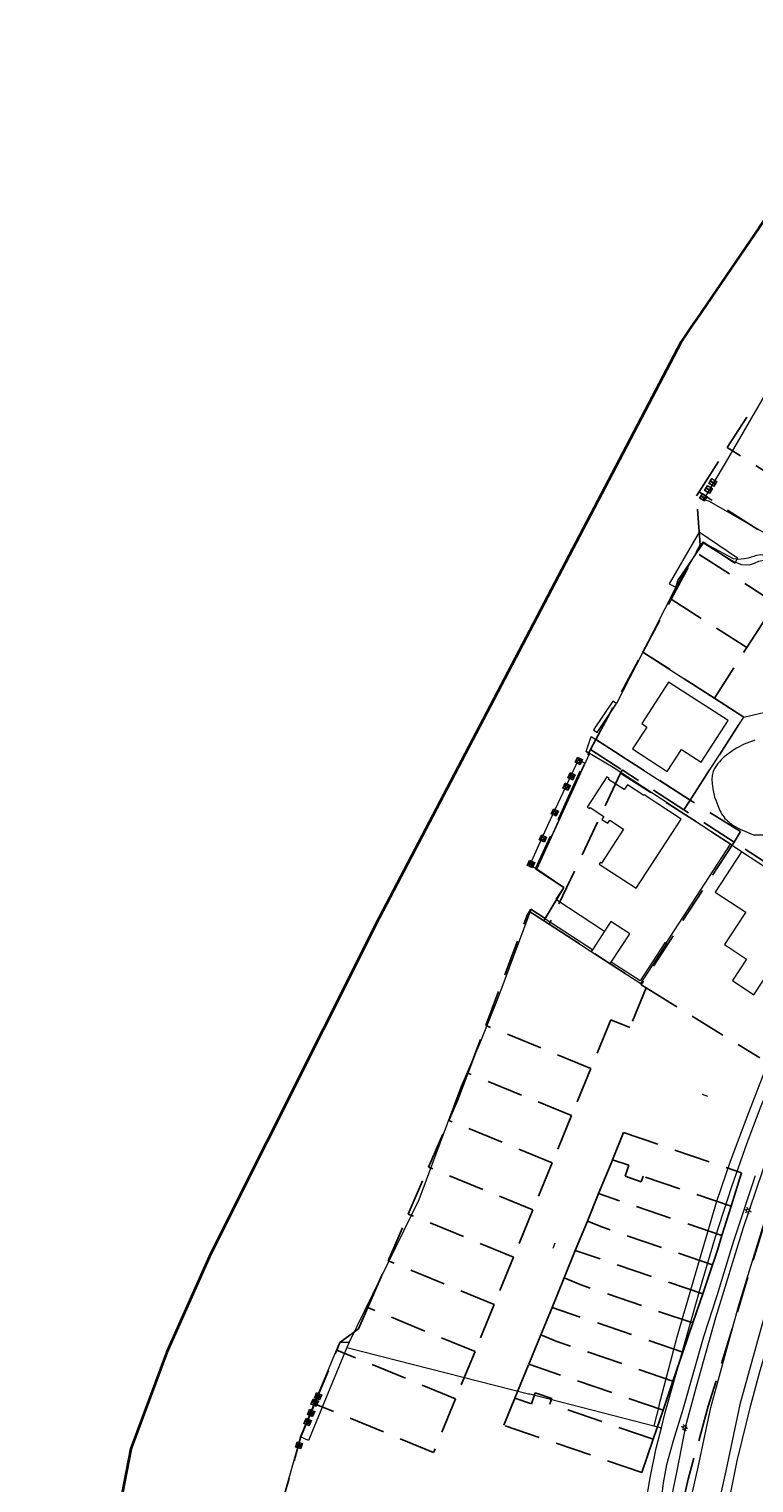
# Model space of a CAD drawing. Header units: metres. Extents: x 89872 to 94585, y 463299 to 469000.
# Tile 103 of 230: x 90567 to 90694, y 465045 to 465301. Entities that reach past the tile are written whole.
import ezdxf
from ezdxf.enums import TextEntityAlignment as Align

# ---------------------------------------------------------------- set-up
doc = ezdxf.new("R2010")
doc.units = ezdxf.units.M
doc.linetypes.add('HIDDEN', pattern=[9.525, 6.35, -3.175])
doc.layers.get('0').update_dxf_attribs({"linetype": 'CONTINUOUS'})
for name, color, linetype, lineweight in [('B-WE-GR-BEPLANTING_CULTUUR-G', 251, 'CONTINUOUS', 13), ('B-WE-IE-MEUBILAIR_WATERWEGMEUBILAIR_BOLDER-G', 251, 'CONTINUOUS', 13), ('B-WE-IE-MEUBILAIR_WATERWEGMEUBILAIR_MEERPAAL-S', 251, 'CONTINUOUS', 13), ('B-WE-IE-TERREINAFSCHEIDING-G', 251, 'CONTINUOUS', 13), ('B-WE-KL-ET_LS_OV_LICHTMAST-S', 251, 'CONTINUOUS', 13), ('B-WE-KW-KUNSTWERK-GV', 251, 'CONTINUOUS', 13), ('B-WE-KW-KUNSTWERK_STEIGER-G', 251, 'CONTINUOUS', 13), ('B-WE-OB-BESCHOEIING-G', 251, 'CONTINUOUS', 13), ('B-WE-OG-TOPOGRAFIE_BEBOUWING-GV', 251, 'CONTINUOUS', 13), ('B-WE-OG-TOPOGRAFIE_HUISNUMMER-T25', 251, 'CONTINUOUS', 13), ('B-WE-OG-TOPOGRAFIE_STRAATNAAM-T18', 251, 'CONTINUOUS', 13), ('B-WE-OG-TOPOGRAFIE_WATER-GV', 251, 'CONTINUOUS', 13), ('B-WE-VH-VERHARDING-GV', 251, 'CONTINUOUS', 13), ('G04', 7, 'gemeentegr', 35), ('K_BALUSTRADE_0', 251, 'CONTINUOUS', 13), ('Percelen', 10, 'HIDDEN', 25)]:
    doc.layers.add(name, color=color, linetype=linetype, lineweight=lineweight)
doc.styles.get("Standard").update_dxf_attribs({"font": 'isocp.shx'})
doc.linetypes.add('gemeentegr', pattern='A,1,-2.25,[1,RTW.shx,S=1.25,R=0,X=0,Y=0],-2.25', length=5.5)

# ---------------------------------------------------------------- blocks, each defined once
blk = doc.blocks.new('Q_LICHTMAST')
for points in [[(-0.26, 0.15), (-0.52, 0.3)], [(0, 0.3), (0, 0.6)], [(0.26, 0.15), (0.52, 0.3)], [(-0.26, -0.15), (-0.52, -0.3)], [(0, -0.3), (0, -0.6)], [(0.26, -0.15), (0.52, -0.3)]]:
    blk.add_lwpolyline(points)
blk.add_circle((0, 0), 0.3)
blk = doc.blocks.new('Q_BOLDER')
for points in [[(-0.5, 0.5), (0.5, 0.5), (0.5, -0.5), (-0.5, -0.5)], [(-0.27, -0.2), (0.27, -0.2), (0.27, -0.3), (-0.27, -0.3)]]:
    blk.add_lwpolyline(points, close=True)
for points in [[(-0.44, 0.46), (0.44, 0.46, -0.414214), (0.46, 0.44), (0.46, -0.44, -0.414214), (0.44, -0.46), (-0.44, -0.46, -0.414214), (-0.46, -0.44), (-0.46, 0.44), (-0.46, 0.44), (-0.46, 0.45), (-0.46, 0.45), (-0.46, 0.45), (-0.46, 0.45), (-0.46, 0.45), (-0.46, 0.45), (-0.46, 0.46), (-0.46, 0.46), (-0.46, 0.46), (-0.45, 0.46), (-0.45, 0.46), (-0.45, 0.46), (-0.45, 0.46), (-0.45, 0.46), (-0.45, 0.46), (-0.44, 0.46), (-0.44, 0.46)], [(-0.23, 0.27, 0.439965), (-0.26, 0.19)], [(-0.15, 0.29, 0.109301), (-0.23, 0.27)], [(0.22, 0.27, 0.148019), (0.13, 0.29)], [(0.25, 0.19, 0.326045), (0.22, 0.27)], [(-0.27, -0.16, 0.309814), (-0.17, -0.02)], [(0.16, -0.02, 0.22667), (0.27, -0.16)]]:
    blk.add_lwpolyline(points, format="xyb")
for points in [[(-0.17, 0.03), (-0.26, 0.19)], [(-0.17, -0.02), (-0.17, 0.03)], [(-0.15, 0.29), (0.13, 0.29)], [(0.16, 0.03), (0.25, 0.19)], [(0.16, -0.02), (0.16, 0.03)], [(-0.27, -0.16), (0.27, -0.16)]]:
    blk.add_lwpolyline(points)
blk = doc.blocks.new('Q_MEERPAAL')
for points in [[(-0.5, 0.5), (0.5, 0.5), (0.5, -0.5), (-0.5, -0.5)], [(-0.08, 0.32), (0.07, 0.32), (0.07, 0.17), (-0.08, 0.17)]]:
    blk.add_lwpolyline(points, close=True)
blk.add_lwpolyline([(-0.44, 0.46), (0.44, 0.46, -0.414214), (0.46, 0.44), (0.46, -0.44, -0.414214), (0.44, -0.46), (-0.44, -0.46, -0.414214), (-0.46, -0.44), (-0.46, 0.44), (-0.46, 0.44), (-0.46, 0.45), (-0.46, 0.45), (-0.46, 0.45), (-0.46, 0.45), (-0.46, 0.45), (-0.46, 0.45), (-0.46, 0.46), (-0.46, 0.46), (-0.46, 0.46), (-0.45, 0.46), (-0.45, 0.46), (-0.45, 0.46), (-0.45, 0.46), (-0.45, 0.46), (-0.45, 0.46), (-0.44, 0.46), (-0.44, 0.46)], format="xyb")
for points in [[(-0.08, 0.12), (-0.14, -0.31)], [(-0.08, 0.12), (0.07, 0.12)], [(0.07, 0.12), (0.12, -0.31)], [(-0.14, -0.31), (0.12, -0.31)]]:
    blk.add_lwpolyline(points)

msp = doc.modelspace()

# ---------------------------------------------------------------- linework, layer by layer
at = {"layer": 'B-WE-GR-BEPLANTING_CULTUUR-G'}
for p, q in [((90680.33, 465202.77), (90674.52, 465191.38)), ((90676.47, 465055.24), (90677.78, 465054.9))]:
    msp.add_line(p, q, dxfattribs=at)
for points in [[(90677.41, 465058.86), (90680.54, 465070.9), (90683.79, 465081.95), (90687.54, 465094.74), (90689.96, 465101.79), (90692.86, 465109.62), (90695.86, 465117.32), (90699.6, 465124.78), (90700.37, 465126.31), (90703.87, 465132.57), (90707.1, 465137.69), (90708.3, 465139.33)], [(90622.49, 465069.02), (90654.43, 465060.88), (90654.67, 465060.83), (90676.47, 465055.24)], [(90614.32, 465053.27), (90610.57, 465039.98), (90606.78, 465015.62)]]:
    msp.add_lwpolyline(points, dxfattribs=at)
at = {"layer": 'B-WE-IE-TERREINAFSCHEIDING-G'}
for p, q in [((90674.52, 465191.38), (90692.26, 465179.94)), ((90622.88, 465069.96), (90622.49, 465069.02)), ((90677.41, 465058.86), (90676.47, 465055.24))]:
    msp.add_line(p, q, dxfattribs=at)
for points in [[(90657.29, 465144.41), (90657.11, 465144.12), (90665.46, 465138.7)], [(90668.78, 465136.54), (90674.16, 465133.05), (90678.7, 465140.04), (90678.56, 465140.14)], [(90678.56, 465140.14), (90678.41, 465140.23), (90674.06, 465133.52), (90668.97, 465136.83)], [(90622.49, 465069.02), (90619.26, 465061.2), (90615.71, 465052.66), (90614.32, 465053.27)]]:
    msp.add_lwpolyline(points, dxfattribs=at)
at = {"layer": 'B-WE-KW-KUNSTWERK-GV'}
msp.add_line((90665.82, 465177.68), (90666.49, 465177.24), dxfattribs=at)
at = {"layer": 'B-WE-KW-KUNSTWERK_STEIGER-G'}
for p, q in [((90684.42, 465212.46), (90682.13, 465208.54)), ((90686.28, 465210.02), (90687.9, 465208.92)), ((90680.33, 465202.77), (90683.39, 465207.88)), ((90690.79, 465207.22), (90691.08, 465207.7)), ((90666.49, 465177.24), (90669.89, 465182.32)), ((90655.89, 465153.22), (90664.32, 465171.83))]:
    msp.add_line(p, q, dxfattribs=at)
for points in [[(90691.08, 465207.7), (90691.19, 465207.89), (90684.42, 465212.46)], [(90683.39, 465207.88), (90685.13, 465210.8), (90686.28, 465210.02)], [(90687.9, 465208.92), (90690.69, 465207.04), (90690.79, 465207.22)], [(90682.13, 465208.54), (90679.13, 465203.41), (90680.33, 465202.77)], [(90669.89, 465182.32), (90669.22, 465182.76), (90665.82, 465177.68)], [(90664.32, 465171.83), (90663.15, 465172.38), (90657.78, 465160.88), (90654.65, 465153.91), (90655.89, 465153.22)]]:
    msp.add_lwpolyline(points, dxfattribs=at)
at = {"layer": 'B-WE-OB-BESCHOEIING-G'}
for p, q in [((90674.52, 465191.38), (90669.89, 465182.32)), ((90659.25, 465147.92), (90667.79, 465142.29))]:
    msp.add_line(p, q, dxfattribs=at)
for points in [[(90697.84, 465239.88), (90689.01, 465224.64), (90685.16, 465218.24)], [(90664.54, 465173.91), (90665.07, 465173.44), (90655.89, 465153.22)], [(90655.89, 465153.22), (90660.62, 465150.01), (90659.25, 465147.92)], [(90654.82, 465146.01), (90649.02, 465130.47), (90645.88, 465122.57), (90642.51, 465114.82), (90635.11, 465094.97), (90622.88, 465069.96)]]:
    msp.add_lwpolyline(points, dxfattribs=at)
at = {"layer": 'B-WE-OG-TOPOGRAFIE_BEBOUWING-GV'}
for p, q in [((90696.45, 465153.26), (90691.89, 465156.25)), ((90667.79, 465142.29), (90665.65, 465138.98)), ((90665.65, 465138.98), (90665.46, 465138.7)), ((90665.46, 465138.7), (90668.78, 465136.54)), ((90668.78, 465136.54), (90668.97, 465136.83))]:
    msp.add_line(p, q, dxfattribs=at)
for points in [[(90674.34, 465178.79), (90675.23, 465178.19), (90672.72, 465174.34), (90678.82, 465170.39), (90681.34, 465174.23), (90684.77, 465172.03), (90689.52, 465179.31), (90679.06, 465186.08), (90674.34, 465178.79)], [(90664.75, 465164.08), (90665.13, 465163.84), (90665.25, 465164.03), (90667.68, 465162.45), (90667.34, 465161.92), (90668.35, 465161.26), (90668.7, 465161.79), (90671.13, 465160.21), (90667.27, 465154.26), (90667.07, 465154.39), (90666.84, 465154.03), (90673.35, 465149.81), (90681.26, 465162), (90674.76, 465166.23), (90674.7, 465166.13), (90671.8, 465168.02), (90671.25, 465167.18), (90668.47, 465168.98), (90668.59, 465169.18), (90668.22, 465169.42), (90664.75, 465164.08)], [(90691.89, 465156.25), (90687.23, 465149.14), (90692.62, 465145.61), (90692.34, 465145.21), (90688.86, 465139.9), (90692.75, 465137.35), (90690.26, 465133.56), (90694.06, 465131.07), (90700.82, 465141.39), (90697.37, 465143.65)], [(90668.97, 465136.83), (90672.21, 465141.82), (90668.89, 465143.97), (90667.79, 465142.29)]]:
    msp.add_lwpolyline(points, dxfattribs=at)
at = {"layer": 'B-WE-OG-TOPOGRAFIE_STRAATNAAM-T18'}
for p, q in [((90684.95, 465113.58), (90685.89, 465113.26)), ((90658.74, 465086.5), (90659.12, 465087.42))]:
    msp.add_line(p, q, dxfattribs=at)
at = {"layer": 'B-WE-OG-TOPOGRAFIE_WATER-GV'}
for p, q in [((90685.39, 465210.49), (90687.9, 465208.92)), ((90686.28, 465210.02), (90685.39, 465210.49)), ((90680.7, 465203.95), (90683.39, 465207.88)), ((90680.33, 465202.77), (90680.7, 465203.95)), ((90665.65, 465138.98), (90657.29, 465144.41))]:
    msp.add_line(p, q, dxfattribs=at)
for points in [[(90709.47, 465203.19), (90696.27, 465212.13), (90686.26, 465217.89), (90685.16, 465218.24)], [(90683.39, 465207.88), (90685.19, 465210.52), (90685.39, 465210.49)], [(90691.08, 465207.7), (90690.48, 465207.8), (90686.28, 465210.02)], [(90687.9, 465208.92), (90690.42, 465207.35), (90690.79, 465207.22)], [(90690.79, 465207.22), (90691.88, 465206.81), (90693.27, 465206.74), (90694.14, 465207.02), (90694.91, 465207.4), (90695.99, 465207.59), (90696.72, 465207.55), (90697.69, 465207.07), (90704.7, 465202.56), (90728.86, 465185.11), (90734.46, 465181.24), (90736.35, 465180.62), (90736.69, 465181.3)], [(90702.43, 465205.32), (90698.63, 465207.63), (90697.57, 465208.11), (90696.09, 465208.45), (90695.27, 465208.48), (90694.52, 465208.35), (90693.06, 465207.89), (90692.41, 465207.76), (90691.14, 465207.69), (90691.08, 465207.7)], [(90666.49, 465177.24), (90669.69, 465182.02), (90669.89, 465182.32)], [(90742.79, 465177.46), (90721.82, 465148.6), (90715.83, 465140.24), (90708.42, 465129.42), (90705.28, 465124.36), (90702.49, 465118.64), (90699.88, 465112.52), (90696.6, 465103.22), (90692.14, 465090.07), (90687.29, 465074.23), (90683.89, 465062.09), (90682.05, 465055.15), (90680.51, 465047.31), (90679.06, 465040.21)], [(90679.91, 465028.84), (90684.23, 465047.95), (90686.47, 465058.45), (90691.41, 465076.48), (90695.84, 465090.94), (90702.43, 465109.45), (90704.64, 465114.24), (90707.12, 465119.18), (90711.25, 465126.23), (90716.02, 465133.62), (90723.24, 465143.87), (90727.66, 465150.39), (90731.37, 465155.68), (90746.09, 465174.99)], [(90750.15, 465172), (90747.61, 465168.33), (90739.98, 465158.63), (90733.96, 465150.25), (90728.19, 465141.97), (90716.72, 465126.15), (90713.87, 465121.03), (90708.32, 465109.83), (90706.77, 465106.21), (90705.22, 465101.8), (90699.6, 465086.65), (90697.34, 465079.68), (90691.57, 465058.95), (90689.14, 465047.31), (90687.44, 465039.65)], [(90688.76, 465037.36), (90691.13, 465049.06), (90693.54, 465058.84), (90695.05, 465064.55), (90698.05, 465074.65), (90701.96, 465087.39), (90706.56, 465100.16), (90710.59, 465110.23), (90712.22, 465113.76), (90717.98, 465123.8), (90727.14, 465138.27), (90736.57, 465151.25), (90744.26, 465161.5), (90751.51, 465171)], [(90614.32, 465053.27), (90621.24, 465069.93), (90622.88, 465069.96)]]:
    msp.add_lwpolyline(points, dxfattribs=at)
at = {"layer": 'B-WE-VH-VERHARDING-GV'}
msp.add_line((90664.54, 465173.91), (90665.43, 465176.53), dxfattribs=at)
for points in [[(90692.26, 465179.94), (90695.23, 465180.62), (90698.08, 465181.09), (90699.09, 465181.26), (90701.21, 465181.6), (90702.49, 465181.77), (90703.79, 465181.88), (90706.27, 465181.99), (90708.75, 465182.03), (90711.83, 465181.87), (90718.23, 465181.33), (90723.89, 465180.48), (90729.41, 465179.65)], [(90665.43, 465176.53), (90682.83, 465165.31), (90692.26, 465179.94)], [(90694.24, 465175.86), (90693.75, 465175.71), (90693.28, 465175.54), (90692.81, 465175.36), (90692.35, 465175.16), (90691.89, 465174.94), (90691.45, 465174.71), (90690.99, 465174.45), (90690.54, 465174.18), (90690.1, 465173.88), (90689.68, 465173.58), (90689.26, 465173.26), (90688.85, 465172.92), (90688.55, 465172.65), (90688.26, 465172.37), (90687.98, 465172.07), (90687.72, 465171.75), (90687.48, 465171.43), (90687.24, 465171.09), (90687.11, 465170.87), (90687, 465170.63), (90686.9, 465170.39), (90686.82, 465170.14), (90686.76, 465169.88), (90686.72, 465169.63), (90686.68, 465168.93), (90686.7, 465168.23), (90686.82, 465167.31), (90687, 465166.41), (90687.15, 465165.86), (90687.33, 465165.32), (90687.69, 465164.4), (90688.08, 465163.49), (90688.22, 465163.19), (90688.38, 465162.91), (90688.56, 465162.64), (90688.75, 465162.37), (90688.96, 465162.12), (90689.18, 465161.89), (90689.42, 465161.67), (90689.77, 465161.38), (90690.12, 465161.12), (90690.49, 465160.86), (90690.87, 465160.63), (90691.26, 465160.41), (90691.65, 465160.21), (90692.06, 465160.03), (90693.98, 465159.22), (90695.88, 465159.19)], [(90689.88, 465157.57), (90669.28, 465171.07), (90664.54, 465173.91)], [(90691.89, 465156.25), (90690.4, 465157.22), (90689.88, 465157.57)], [(90677.78, 465054.9), (90678.47, 465057.59), (90684.96, 465080.57), (90687.31, 465088.48), (90690.19, 465097.35), (90692.86, 465105.02), (90695.34, 465111.54), (90697.69, 465116.97), (90700.27, 465122.25), (90704.67, 465130.53), (90705.6, 465133.13), (90706.91, 465135.42), (90709.06, 465138.78)], [(90694.27, 465099.2), (90690.4, 465087.53), (90687.51, 465078.11), (90685.17, 465070.87), (90681.53, 465058.12), (90679.86, 465052.61), (90678.68, 465048.34), (90678.12, 465045.18), (90677.66, 465041.8)], [(90670.65, 465016), (90675.8, 465046.1), (90676.86, 465051.3), (90677.78, 465054.9)]]:
    msp.add_lwpolyline(points, dxfattribs=at)
at = {"layer": 'G04', "flags": 128}
msp.add_lwpolyline([(91850.13, 468411.97), (91843.55, 468405.59), (91838.79, 468398.01), (91834.85, 468387.36), (91832.72, 468362.65), (91839.79, 468348.62), (91846.13, 468336.03), (91847.97, 468332.39), (91851.13, 468324.92), (91850.03, 468319.75), (91834.88, 468291.11), (91819.18, 468261.42), (91815.07, 468251.21), (91809.47, 468221.22), (91808.12, 468213.95), (91805.04, 468206.84), (91799.5, 468198.47), (91790.73, 468187.78), (91778.54, 468171.54), (91771.95, 468159.37), (91769.39, 468153.14), (91768.6, 468150.86), (91763, 468134.6), (91760.38, 468127.16), (91756.54, 468118.92), (91728.77, 468069.12), (91738.58, 468072.57), (91752.17, 468076.29), (91760.6, 468078.53), (91779.45, 468084.02), (91788.75, 468086.31), (91791.09, 468086.88), (91802.47, 468089.49), (91812.71, 468091.13), (91823.5, 468092.43), (91835.64, 468093.28), (91848.6, 468093.53), (91857.94, 468093.47), (91872.55, 468092.17), (91890.59, 468090.09), (91909.12, 468087.5), (91924.19, 468085.55), (91938.16, 468084.3), (91949.21, 468083.34), (91956.64, 468083.07), (91965.37, 468084.21), (91979.47, 468086.42), (91997.78, 468090.26), (92000, 468090.88), (92031.09, 468099.48), (92034.39, 468090.57), (92035.39, 468087.87), (92040.67, 468073.65), (92043.61, 468040.61), (92037.46, 468021.89), (92030.27, 468000), (92023.53, 467979.49), (92022.29, 467977.44), (92021.1, 467975.47), (92000, 467940.59), (91998.91, 467938.78), (91980.03, 467907.98), (91941.83, 467844.72), (91928.74, 467852.65), (91917.08, 467845.72), (91909.12, 467836.69), (91903.94, 467827.09), (91903.68, 467826.61), (91895.8, 467791.89), (91888.8, 467767.45), (91888.2, 467765.57), (91884.97, 467755.36), (91883.28, 467750), (91879.67, 467738.58), (91884.22, 467738.34), (91878.28, 467723.67), (91862.36, 467683.91), (91861.52, 467681.81), (91855.02, 467665.48), (91854.54, 467664.27), (91852.88, 467660.11), (91852.36, 467658.81), (91792.47, 467640.26), (91787.65, 467627.75), (91784.38, 467619.38), (91791.33, 467616.4), (91791.2, 467615.51), (91790.82, 467612.97), (91840.8, 467581.24), (91843.65, 467573.99), (91822.14, 467507.77), (91819.61, 467500), (91805.73, 467457.4), (91781.93, 467384.37), (91775.01, 467362.82), (91766.98, 467337.81), (91736.49, 467250), (91715.44, 467189.4), (91714.37, 467186.31), (91684.44, 467099.92), (91660.3, 467030.44), (91649.74, 467000), (91615.16, 466900.35), (91571.28, 466773.64), (91563.09, 466750), (91536.55, 466673.43), (91521.12, 466628.88), (91500, 466568), (91494.85, 466553.15), (91464.02, 466554.89), (91466.58, 466573.13), (91441.36, 466572.1), (91303.2, 466576.33), (91243.76, 466579.12), (91243.75, 466575.59), (91230.75, 466576.46), (91220.08, 466569.55), (91083.3, 466519.09), (91074.4, 466517.41), (91068.38, 466517.36), (91055.96, 466517.87), (91042.08, 466518.46), (91040.64, 466518.05), (91039.53, 466517.65), (91038.82, 466517.17), (91037.76, 466515.52), (91037.23, 466513.35), (91037.06, 466511.43), (91037, 466500), (91036.98, 466496.04), (91016.35, 466494.25), (91015.63, 466494.18), (91000, 466492.83), (90952.55, 466488.72), (90913.64, 466484.41), (90883.49, 466481.07), (90860.97, 466478.57), (90819.4, 466472.75), (90816.53, 466472.26), (90805.15, 466470.33), (90790.9, 466467.91), (90790.65, 466467.83), (90786.49, 466466.39), (90753.81, 466455.65), (90747.39, 466453.54), (90654.55, 466423.04), (90596.98, 466404.49), (90562.47, 466393.6), (90510.48, 466376.89), (90500, 466373.58), (90486.92, 466369.46), (90485.67, 466369.06), (90456.64, 466360.75), (90417.05, 466350.84), (90413.71, 466350), (90358.92, 466337.24), (90356.24, 466336.62), (90306.21, 466324.63), (90267.49, 466315.16), (90257.95, 466312.83), (90231.81, 466306.54), (90222.24, 466304.08), (90207.54, 466309.46), (90195.97, 466315.9), (90194.26, 466316.95), (90176.07, 466328.04), (90175.09, 466328.63), (90174.52, 466328.98), (90157.03, 466338.86), (90140.91, 466347.13), (90137.55, 466348.81), (90121.69, 466356.76), (90115.8, 466359.28), (90113.06, 466360.46), (90103.17, 466364.55), (90096.01, 466367.31), (90093.68, 466368.25), (90084.28, 466372.05), (90073.34, 466375.83), (90065.02, 466379.45), (90055.03, 466376.08), (90052.22, 466375.13), (90000, 466355.18), (89993.35, 466352.63), (89977.66, 466343.27), (89948.17, 466323), (89945.04, 466324.15), (89937.63, 466327.88), (89934.29, 466328.04), (89930.12, 466326.89), (89924.29, 466323.87), (89887.83, 466296.8), (89871.9, 466284.97), (89890.37, 466265.63), (89909.15, 466251.02), (89910.71, 466250), (89924.52, 466240.97), (89938.91, 466234.61), (89946.01, 466232.06), (89972.78, 466223.04), (89991.66, 466217.12), (90000, 466214.72), (90008.93, 466212.15), (90053.17, 466197.99), (90131.05, 466177.04), (90246.78, 466147.88), (90381.64, 466120.49), (90419.11, 466113.14), (90486.12, 466099.12), (90500, 466095.31), (90508.62, 466092.94), (90528.26, 466086.81), (90549.57, 466078.72), (90573.68, 466068.23), (90592.78, 466058.74), (90613.33, 466046.39), (90639.73, 466025.12), (90660.89, 466007.96), (90668.38, 466000), (90669.74, 465998.55), (90706.41, 465954.13), (90719.34, 465939.06), (90732.77, 465921.48), (90749.27, 465894.73), (90758.59, 465878.45), (90765.69, 465864.27), (90769.72, 465854.25), (90777.94, 465830.24), (90785.15, 465805.74), (90795.9, 465764.18), (90799.08, 465750), (90804.64, 465725.13), (90808.64, 465705.73), (90811.48, 465686.28), (90813.51, 465667.73), (90814.33, 465653.29), (90814.31, 465632.37), (90813.48, 465615.87), (90807.88, 465558.14), (90805.43, 465519.02), (90803.42, 465500), (90802.3, 465489.38), (90800.77, 465474.98), (90799.03, 465463.7), (90796.98, 465454.32), (90794.88, 465446.09), (90792.13, 465436.8), (90787.93, 465425.86), (90778.97, 465404.64), (90771.91, 465388.72), (90766.17, 465377.37), (90754.83, 465357.25), (90746.16, 465342.14), (90740.98, 465333.85), (90736.24, 465326.28), (90703.82, 465279.13), (90684, 465250), (90683.4, 465249.12), (90681.27, 465245.99), (90671.63, 465227.59), (90628.18, 465144.59), (90598.58, 465085.52), (90590.82, 465068.2), (90584.47, 465051.19), (90575.96, 465007.11), (90575.96, 465000), (90575.97, 464994.56), (90576.93, 464940.82), (90571.8, 464856.83), (90571.68, 464854.78), (90566.85, 464822.52), (90566.43, 464806.17), (90566.9, 464789.33), (90567.3, 464767.29), (90568.64, 464750), (90569.06, 464744.62), (90570.28, 464725.4), (90570.6, 464708.3), (90570.76, 464689.64), (90572.45, 464670.59), (90574.1, 464660.7), (90577.49, 464644.86), (90582.83, 464625.08), (90590.22, 464593.89), (90596.61, 464572.31), (90608.03, 464538.66), (90617.42, 464505), (90619, 464500), (90620.46, 464495.41), (90635.19, 464457.9), (90649.85, 464420.74), (90666.07, 464382.4), (90684.4, 464339.43), (90711.01, 464289.47), (90721.04, 464269.18), (90730.01, 464250), (90741.62, 464225.18), (90755.85, 464195.33), (90762.73, 464180.92)], dxfattribs=at)
msp.add_lwpolyline([(91850.13, 468411.97), (91843.55, 468405.59), (91838.79, 468398.01), (91834.85, 468387.36), (91832.72, 468362.65), (91839.79, 468348.62), (91846.13, 468336.03), (91847.97, 468332.39), (91851.13, 468324.92), (91850.03, 468319.75), (91834.88, 468291.11), (91819.18, 468261.42), (91815.07, 468251.21), (91809.47, 468221.22), (91808.12, 468213.95), (91805.04, 468206.84), (91799.5, 468198.47), (91790.73, 468187.78), (91778.54, 468171.54), (91771.95, 468159.37), (91769.39, 468153.14), (91768.6, 468150.86), (91763, 468134.6), (91760.38, 468127.16), (91756.54, 468118.92), (91728.77, 468069.12), (91738.58, 468072.57), (91752.17, 468076.29), (91760.6, 468078.53), (91779.45, 468084.02), (91788.75, 468086.31), (91791.09, 468086.88), (91802.47, 468089.49), (91812.71, 468091.13), (91823.5, 468092.43), (91835.64, 468093.28), (91848.6, 468093.53), (91857.94, 468093.47), (91872.55, 468092.17), (91890.59, 468090.09), (91909.12, 468087.5), (91924.19, 468085.55), (91938.16, 468084.3), (91949.21, 468083.34), (91956.64, 468083.07), (91965.37, 468084.21), (91979.47, 468086.42), (91997.78, 468090.26), (92000, 468090.88), (92031.09, 468099.48), (92034.39, 468090.57), (92035.39, 468087.87), (92040.67, 468073.65), (92043.61, 468040.61), (92037.46, 468021.89), (92030.27, 468000), (92023.53, 467979.49), (92022.29, 467977.44), (92021.1, 467975.47), (92000, 467940.59), (91998.91, 467938.78), (91980.03, 467907.98), (91941.83, 467844.72), (91928.74, 467852.65), (91917.08, 467845.72), (91909.12, 467836.69), (91903.94, 467827.09), (91903.68, 467826.61), (91895.8, 467791.89), (91888.8, 467767.45), (91888.2, 467765.57), (91884.97, 467755.36), (91883.28, 467750), (91879.67, 467738.58), (91884.22, 467738.34), (91878.28, 467723.67), (91862.36, 467683.91), (91861.52, 467681.81), (91855.02, 467665.48), (91854.54, 467664.27), (91852.88, 467660.11), (91852.36, 467658.81), (91792.47, 467640.26), (91787.65, 467627.75), (91784.38, 467619.38), (91791.33, 467616.4), (91791.2, 467615.51), (91790.82, 467612.97), (91840.8, 467581.24), (91843.65, 467573.99), (91822.14, 467507.77), (91819.61, 467500), (91805.73, 467457.4), (91781.93, 467384.37), (91775.01, 467362.82), (91766.98, 467337.81), (91736.49, 467250), (91715.44, 467189.4), (91714.37, 467186.31), (91684.44, 467099.92), (91660.3, 467030.44), (91649.74, 467000), (91615.16, 466900.35), (91571.28, 466773.64), (91563.09, 466750), (91536.55, 466673.43), (91521.12, 466628.88), (91500, 466568), (91494.85, 466553.15), (91464.02, 466554.89), (91466.58, 466573.13), (91441.36, 466572.1), (91303.2, 466576.33), (91243.76, 466579.12), (91243.75, 466575.59), (91230.75, 466576.46), (91220.08, 466569.55), (91083.3, 466519.09), (91074.4, 466517.41), (91068.38, 466517.36), (91055.96, 466517.87), (91042.08, 466518.46), (91040.64, 466518.05), (91039.53, 466517.65), (91038.82, 466517.17), (91037.76, 466515.52), (91037.23, 466513.35), (91037.06, 466511.43), (91037, 466500), (91036.98, 466496.04), (91016.35, 466494.25), (91015.63, 466494.18), (91000, 466492.83), (90952.55, 466488.72), (90913.64, 466484.41), (90883.49, 466481.07), (90860.97, 466478.57), (90819.4, 466472.75), (90816.53, 466472.26), (90805.15, 466470.33), (90790.9, 466467.91), (90790.65, 466467.83), (90786.49, 466466.39), (90753.81, 466455.65), (90747.39, 466453.54), (90654.55, 466423.04), (90596.98, 466404.49), (90562.47, 466393.6), (90510.48, 466376.89), (90500, 466373.58), (90486.92, 466369.46), (90485.67, 466369.06), (90456.64, 466360.75), (90417.05, 466350.84), (90413.71, 466350), (90358.92, 466337.24), (90356.24, 466336.62), (90306.21, 466324.63), (90267.49, 466315.16), (90257.95, 466312.83), (90231.81, 466306.54), (90222.24, 466304.08), (90207.54, 466309.46), (90195.97, 466315.9), (90194.26, 466316.95), (90176.07, 466328.04), (90175.09, 466328.63), (90174.52, 466328.98), (90157.03, 466338.86), (90140.91, 466347.13), (90137.55, 466348.81), (90121.69, 466356.76), (90115.8, 466359.28), (90113.06, 466360.46), (90103.17, 466364.55), (90096.01, 466367.31), (90093.68, 466368.25), (90084.28, 466372.05), (90073.34, 466375.83), (90065.02, 466379.45), (90055.03, 466376.08), (90052.22, 466375.13), (90000, 466355.18), (89993.35, 466352.63), (89977.66, 466343.27), (89948.17, 466323), (89945.04, 466324.15), (89937.63, 466327.88), (89934.29, 466328.04), (89930.12, 466326.89), (89924.29, 466323.87), (89887.83, 466296.8), (89871.9, 466284.97), (89890.37, 466265.63), (89909.15, 466251.02), (89910.71, 466250), (89924.52, 466240.97), (89938.91, 466234.61), (89946.01, 466232.06), (89972.78, 466223.04), (89991.66, 466217.12), (90000, 466214.72), (90008.93, 466212.15), (90053.17, 466197.99), (90131.05, 466177.04), (90246.78, 466147.88), (90381.64, 466120.49), (90419.11, 466113.14), (90486.12, 466099.12), (90500, 466095.31), (90508.62, 466092.94), (90528.26, 466086.81), (90549.57, 466078.72), (90573.68, 466068.23), (90592.78, 466058.74), (90613.33, 466046.39), (90639.73, 466025.12), (90660.89, 466007.96), (90668.38, 466000), (90669.74, 465998.55), (90706.41, 465954.13), (90719.34, 465939.06), (90732.77, 465921.48), (90749.27, 465894.73), (90758.59, 465878.45), (90765.69, 465864.27), (90769.72, 465854.25), (90777.94, 465830.24), (90785.15, 465805.74), (90795.9, 465764.18), (90799.08, 465750), (90804.64, 465725.13), (90808.64, 465705.73), (90811.48, 465686.28), (90813.51, 465667.73), (90814.33, 465653.29), (90814.31, 465632.37), (90813.48, 465615.87), (90807.88, 465558.14), (90805.43, 465519.02), (90803.42, 465500), (90802.3, 465489.38), (90800.77, 465474.98), (90799.03, 465463.7), (90796.98, 465454.32), (90794.88, 465446.09), (90792.13, 465436.8), (90787.93, 465425.86), (90778.97, 465404.64), (90771.91, 465388.72), (90766.17, 465377.37), (90754.83, 465357.25), (90746.16, 465342.14), (90740.98, 465333.85), (90736.24, 465326.28), (90703.82, 465279.13), (90684, 465250), (90683.4, 465249.12), (90681.27, 465245.99), (90671.63, 465227.59), (90628.18, 465144.59), (90598.58, 465085.52), (90590.82, 465068.2), (90584.47, 465051.19), (90575.96, 465007.11), (90575.96, 465000), (90575.97, 464994.56), (90576.93, 464940.82), (90571.8, 464856.83), (90571.68, 464854.78), (90566.85, 464822.52), (90566.43, 464806.17), (90566.9, 464789.33), (90567.3, 464767.29), (90568.64, 464750), (90569.06, 464744.62), (90570.28, 464725.4), (90570.6, 464708.3), (90570.76, 464689.64), (90572.45, 464670.59), (90574.1, 464660.7), (90577.49, 464644.86), (90582.83, 464625.08), (90590.22, 464593.89), (90596.61, 464572.31), (90608.03, 464538.66), (90617.42, 464505), (90619, 464500), (90620.46, 464495.41), (90635.19, 464457.9), (90649.85, 464420.74), (90666.07, 464382.4), (90684.4, 464339.43), (90711.01, 464289.47), (90721.04, 464269.18), (90730.01, 464250), (90741.62, 464225.18), (90755.85, 464195.33), (90762.73, 464180.92)], dxfattribs=at)
at = {"layer": 'K_BALUSTRADE_0'}
msp.add_line((90689.88, 465157.57), (90678.56, 465140.14), dxfattribs=at)
at = {"layer": 'Percelen'}
for p, q in [((90689.38, 465227.37), (90694.37, 465235.18)), ((90684.4, 465219.55), (90689.38, 465227.37)), ((90707.78, 465215.65), (90689.38, 465227.37)), ((90702.79, 465207.83), (90684.4, 465219.55)), ((90679.51, 465200.68), (90683.91, 465208.87)), ((90697.81, 465200.01), (90683.91, 465208.87)), ((90674.52, 465191.38), (90679.51, 465200.68)), ((90692.83, 465192.19), (90679.51, 465200.68)), ((90692.83, 465192.19), (90697.81, 465200.01)), ((90666.27, 465175.99), (90674.52, 465191.38)), ((90687.12, 465183.25), (90692.83, 465192.19)), ((90665.33, 465174.23), (90666.27, 465175.99)), ((90665.33, 465174.23), (90670.87, 465170.66)), ((90670.87, 465170.66), (90670.6, 465170.08)), ((90681.75, 465163.64), (90670.87, 465170.66)), ((90670.6, 465170.08), (90658.08, 465143.49)), ((90670.6, 465170.08), (90690.23, 465157.42)), ((90681.75, 465163.64), (90682.83, 465165.31)), ((90690.57, 465157.95), (90681.75, 465163.64)), ((90690.23, 465157.42), (90690.57, 465157.95)), ((90697.87, 465153.25), (90690.57, 465157.95)), ((90690.23, 465157.42), (90674.3, 465132.95)), ((90654.6, 465145.75), (90658.08, 465143.49)), ((90658.08, 465143.49), (90674.3, 465132.95)), ((90643.73, 465117.28), (90646.89, 465125.68)), ((90665.39, 465118.11), (90646.89, 465125.68)), ((90661.99, 465109.81), (90643.73, 465117.28)), ((90665.39, 465118.11), (90661.99, 465109.81)), ((90661.99, 465109.81), (90658.6, 465101.51)), ((90636.84, 465100.72), (90640.4, 465108.96)), ((90658.6, 465101.51), (90640.4, 465108.96)), ((90658.6, 465101.51), (90655.2, 465093.21)), ((90666.75, 465096.09), (90669.19, 465102.04)), ((90633.28, 465092.49), (90636.84, 465100.72)), ((90655.2, 465093.21), (90636.84, 465100.72)), ((90664.77, 465091.25), (90666.75, 465096.09)), ((90688.43, 465088.69), (90666.75, 465096.09)), ((90690.04, 465093.85), (90688.43, 465088.69)), ((90629.72, 465084.25), (90633.28, 465092.49)), ((90651.8, 465084.91), (90633.28, 465092.49)), ((90655.2, 465093.21), (90651.8, 465084.91)), ((90662.65, 465086.08), (90664.77, 465091.25)), ((90660.67, 465081.24), (90662.65, 465086.08)), ((90685.05, 465078.43), (90662.65, 465086.08)), ((90626.16, 465076.02), (90629.72, 465084.25)), ((90648.4, 465076.6), (90629.72, 465084.25)), ((90651.8, 465084.91), (90648.4, 465076.6)), ((90686.8, 465083.54), (90685.05, 465078.43)), ((90658.55, 465076.06), (90660.67, 465081.24)), ((90685.05, 465078.43), (90683.31, 465073.32)), ((90645.01, 465068.3), (90626.16, 465076.02)), ((90648.4, 465076.6), (90645.01, 465068.3)), ((90656.57, 465071.22), (90658.55, 465076.06)), ((90681.56, 465068.21), (90658.55, 465076.06)), ((90683.31, 465073.32), (90681.56, 465068.21)), ((90654.46, 465066.05), (90656.57, 465071.22)), ((90616.81, 465059.12), (90620.71, 465068.55)), ((90641.61, 465060), (90620.71, 465068.55)), ((90645.01, 465068.3), (90641.61, 465060)), ((90681.56, 465068.21), (90679.82, 465063.1)), ((90652.02, 465060.1), (90654.46, 465066.05)), ((90678.07, 465057.99), (90654.46, 465066.05)), ((90679.82, 465063.1), (90678.07, 465057.99)), ((90678.07, 465057.99), (90676.33, 465052.88))]:
    msp.add_line(p, q, dxfattribs=at)
for points in [[(90766.17, 465377.37), (90754.83, 465357.25), (90746.16, 465342.14), (90740.98, 465333.85), (90736.24, 465326.28), (90703.82, 465279.13), (90683.4, 465249.12), (90681.27, 465245.99), (90671.63, 465227.59), (90628.18, 465144.59), (90598.58, 465085.52), (90590.82, 465068.2), (90584.47, 465051.19), (90575.96, 465007.11), (90575.97, 464994.56)], [(90683.91, 465208.87), (90684.6, 465210.16), (90683.97, 465218.87), (90684.4, 465219.55)], [(90687.12, 465183.25), (90679.3, 465188.29), (90674.52, 465191.38)], [(90682.83, 465165.31), (90692.26, 465179.94), (90687.12, 465183.25)], [(90682.83, 465165.31), (90671.73, 465172.47), (90666.27, 465175.99)], [(90654.6, 465145.75), (90654.84, 465146.14), (90657.34, 465144.49), (90660.63, 465149.94), (90655.64, 465153.22), (90660.88, 465164.62), (90665.02, 465173.67), (90665.33, 465174.23)], [(90690.57, 465157.95), (90691.67, 465159.78), (90682.83, 465165.31)], [(90646.89, 465125.68), (90654.24, 465145.18), (90654.6, 465145.75)], [(90675.1, 465132.32), (90672.22, 465125.3), (90668.89, 465126.66), (90665.39, 465118.11)], [(90674.3, 465132.95), (90674.24, 465132.85), (90675.1, 465132.32)], [(90675.1, 465132.32), (90692.96, 465121.28), (90695.1, 465119.95)], [(90640.4, 465108.96), (90641.93, 465112.49), (90643.73, 465117.28)], [(90704.22, 465117.78), (90686.03, 465058.7), (90682.51, 465045.83), (90680.83, 465038.54)], [(90669.19, 465102.04), (90671.14, 465106.82), (90691.87, 465099.74), (90690.04, 465093.85)], [(90690.04, 465093.85), (90674.57, 465099.13), (90674.24, 465098.16), (90671.39, 465099.14), (90672.04, 465101.07), (90669.19, 465102.04)], [(90686.8, 465083.54), (90667.58, 465090.1), (90664.77, 465091.25)], [(90688.43, 465088.69), (90687.64, 465086.13), (90687.37, 465085.27), (90687.09, 465084.4), (90686.8, 465083.54)], [(90683.31, 465073.32), (90663.48, 465080.09), (90660.67, 465081.24)], [(90620.71, 465068.55), (90621.26, 465069.87), (90624.55, 465072.28), (90626.16, 465076.02)], [(90679.82, 465063.1), (90659.39, 465070.08), (90656.57, 465071.22)], [(90676.33, 465052.88), (90658.18, 465059.08), (90658.51, 465060.04), (90655.59, 465061.03), (90654.93, 465059.1), (90652.02, 465060.1)], [(90598.5, 464972.26), (90599.51, 464977.9), (90606.63, 465014.31), (90610.59, 465039.91), (90614.35, 465053.18), (90616.81, 465059.12)], [(90641.61, 465060), (90637.74, 465050.55), (90616.81, 465059.12)], [(90676.33, 465052.88), (90674.33, 465047.04), (90650.07, 465055.33), (90652.02, 465060.1)]]:
    msp.add_lwpolyline(points, dxfattribs=at)

# ---------------------------------------------------------------- block references
at = {"layer": 'B-WE-IE-MEUBILAIR_WATERWEGMEUBILAIR_BOLDER-G'}
for p, rotation in [((90663.26, 465172.22), 154.7278632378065), ((90661.12, 465167.68), 64.95448684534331), ((90661.97, 465169.51), 64.95448684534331), ((90659.04, 465163.14), 64.95448684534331), ((90656.95, 465158.56), 65.82256997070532), ((90654.87, 465154.07), 65.82256997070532), ((90617.42, 465060.41), 67.46512762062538), ((90616.19, 465057.49), 67.46512762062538), ((90616.82, 465059.3), 67.46512762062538), ((90615.58, 465055.9), 67.46512762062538), ((90614.06, 465051.79), 74.23140715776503)]:
    msp.add_blockref('Q_BOLDER', p, dxfattribs=dict(at, rotation=rotation))
at = {"layer": 'B-WE-IE-MEUBILAIR_WATERWEGMEUBILAIR_MEERPAAL-S', "rotation": 58.95074511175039}
for p in [(90686.83, 465221.21), (90685.17, 465218.6), (90686.07, 465219.98)]:
    msp.add_blockref('Q_MEERPAAL', p, dxfattribs=at)
at = {"layer": 'B-WE-KL-ET_LS_OV_LICHTMAST-S'}
for p, rotation in [((90693, 465093.1), 71.27798750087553), ((90681.87, 465054.92), 78.88545239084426)]:
    msp.add_blockref('Q_LICHTMAST', p, dxfattribs=dict(at, rotation=rotation))

# ---------------------------------------------------------------- texts
at = {"layer": 'B-WE-OG-TOPOGRAFIE_HUISNUMMER-T25'}
for s, rotation, p in [('56', -33.1, (90684.97, 465176.92)), ('10D', -33, (90673.01, 465158.63))]:
    msp.add_text(s, height=0.0025, rotation=rotation, dxfattribs=at).set_placement(p, align=Align.MIDDLE)
at = {"layer": 'B-WE-OG-TOPOGRAFIE_STRAATNAAM-T18'}
for rotation, p in [(341.402, (90684.95, 465113.58)), (67.6136, (90658.74, 465086.5))]:
    msp.add_text('Zuiderburg', height=0.005, rotation=rotation, dxfattribs=at).set_placement(p, align=Align.MIDDLE)

doc.saveas('drawing.dxf')
